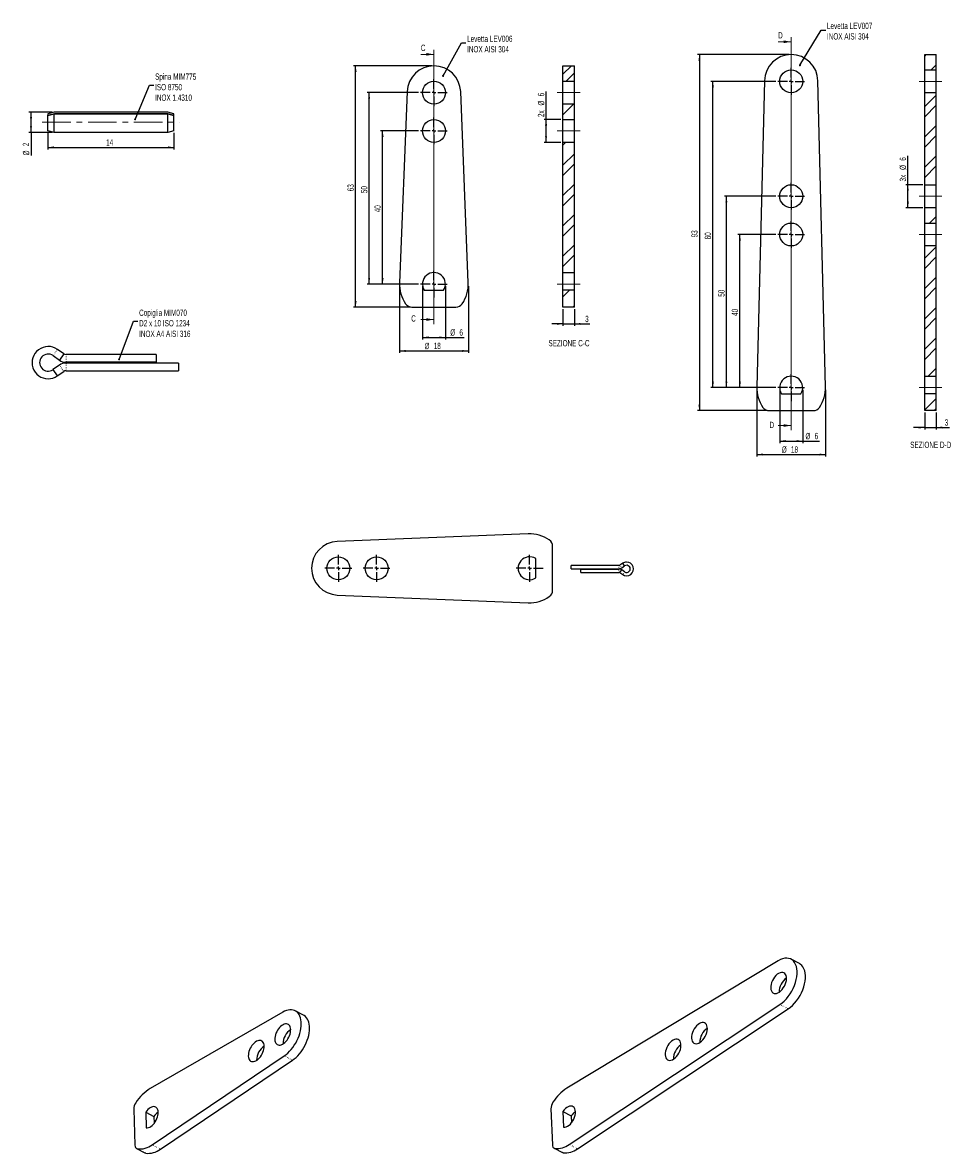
# Model space of a CAD drawing. Header units: millimetres. Extents: x 65 to 809, y 50 to 579.
# Tile 8 of 8: x 394 to 809, y 74 to 576. Entities that reach past the tile are written whole.
import ezdxf

# ---------------------------------------------------------------- set-up
doc = ezdxf.new("R2010")
doc.units = ezdxf.units.MM
doc.linetypes.add('CENTERX2', pattern=[20.32, 12.7, -2.54, 2.54, -2.54])
doc.linetypes.add('DOT2', pattern=[0.635, 0, -0.635])
doc.layers.add('LINEE_SOTTILI', color=7, linetype='Continuous')
doc.styles.add('SLDTEXTSTYLE3', font='TXT', dxfattribs={"width": 0.605})
doc.dimstyles.new('SLDDIMSTYLE0', dxfattribs={"dimtxt": 2.8, "dimasz": 2.7, "dimexe": 0, "dimexo": 0.0625, "dimgap": 0.7, "dimtad": 1, "dimlfac": 0.588235, "dimrnd": 1e-09, "dimzin": 12, "dimdsep": 46, "dimtxsty": 'SLDTEXTSTYLE3', "dimsah": 1, "dimcen": 0.09, "dimadec": 0, "dimazin": 3, "dimtfac": 1, "dimtofl": 0, "dimtmove": 0, "dimatfit": 3, "dimfxl": 1, "dimfrac": 2, "dimtolj": 1, "dimtzin": 12, "dimarcsym": 0})
doc.dimstyles.new('SLDDIMSTYLE2', dxfattribs={"dimtxt": 0.18, "dimasz": 0.9, "dimexe": 0, "dimexo": 0.0625, "dimgap": 0, "dimtad": 0, "dimtih": 1, "dimtoh": 1, "dimdec": 0, "dimrnd": 1e-09, "dimzin": 0, "dimdsep": 46, "dimtxsty": 'Standard', "dimblk1": 'DOT', "dimblk2": 'DOT', "dimsah": 1, "dimcen": 0.09, "dimadec": 0, "dimazin": 0, "dimtfac": 0.9, "dimtdec": 0, "dimtofl": 0, "dimtmove": 0, "dimatfit": 3, "dimldrblk": 'DOT', "dimfxl": 1, "dimfrac": 2, "dimtolj": 1, "dimtzin": 0, "dimarcsym": 0})
doc.dimstyles.new('SLDDIMSTYLE5', dxfattribs={"dimtxt": 2.8, "dimasz": 2.7, "dimexe": 0, "dimexo": 0.0625, "dimgap": 0.7, "dimtad": 1, "dimlfac": 0.25, "dimrnd": 1e-09, "dimzin": 12, "dimdsep": 46, "dimtxsty": 'SLDTEXTSTYLE3', "dimsah": 1, "dimcen": 0.09, "dimadec": 0, "dimazin": 3, "dimtfac": 1, "dimtofl": 0, "dimtmove": 0, "dimatfit": 3, "dimfxl": 1, "dimfrac": 2, "dimtolj": 1, "dimtzin": 12, "dimarcsym": 0})
doc.dimstyles.new('SLDDIMSTYLE6', dxfattribs={"dimtxt": 2.8, "dimasz": 2.7, "dimexe": 0, "dimexo": 0.0625, "dimgap": 0.7, "dimtad": 1, "dimlfac": 0.588235, "dimrnd": 1e-09, "dimzin": 12, "dimdsep": 46, "dimtxsty": 'SLDTEXTSTYLE3', "dimsah": 1, "dimcen": 0.09, "dimadec": 0, "dimazin": 3, "dimtfac": 1, "dimtmove": 0, "dimatfit": 0, "dimfxl": 1, "dimfrac": 2, "dimtolj": 1, "dimtzin": 12, "dimarcsym": 0})

# ---------------------------------------------------------------- blocks, each defined once
blk = doc.blocks.new('_D_13')
at = {"layer": 'LINEE_SOTTILI', "color": 7}
for p, q in [((561.45, 459.2), (561.45, 429.5)), ((592.05, 459.2), (592.05, 429.5)), ((561.45, 430.4), (592.05, 430.4))]:
    blk.add_line(p, q, dxfattribs=at)
for points in [[(561.45, 430.4), (564.15, 429.95), (564.15, 430.85)], [(592.05, 430.4), (589.35, 430.85), (589.35, 429.95)]]:
    blk.add_solid(points, dxfattribs=at)
at = {"layer": 'LINEE_SOTTILI', "color": 7, "char_height": 2.8, "attachment_point": 1, "style": 'SLDTEXTSTYLE3'}
for s, insert in [('%%c', (572.57, 434)), ('18', (576.65, 434.02))]:
    blk.add_mtext(s, dxfattribs=dict(at, insert=insert))
blk = doc.blocks.new('_D_14')
at = {"layer": 'LINEE_SOTTILI', "color": 7}
for p, q in [((571.65, 459.2), (571.65, 435.5)), ((581.85, 459.2), (581.85, 435.5)), ((571.65, 436.4), (581.85, 436.4)), ((581.85, 436.4), (590.22, 436.4))]:
    blk.add_line(p, q, dxfattribs=at)
for points in [[(571.65, 436.4), (574.35, 435.95), (574.35, 436.85)], [(581.85, 436.4), (579.15, 436.85), (579.15, 435.95)]]:
    blk.add_solid(points, dxfattribs=at)
at = {"layer": 'LINEE_SOTTILI', "color": 7, "char_height": 2.8, "attachment_point": 1, "style": 'SLDTEXTSTYLE3'}
for s, insert in [('%%c', (584, 440)), ('6', (588.08, 440.02))]:
    blk.add_mtext(s, dxfattribs=dict(at, insert=insert))
blk = doc.blocks.new('_D_15')
at = {"layer": 'LINEE_SOTTILI', "color": 7}
for p, q in [((569.9, 528.1), (553.05, 528.1)), ((553.95, 460.1), (553.95, 528.1)), ((569.9, 460.1), (553.05, 460.1))]:
    blk.add_line(p, q, dxfattribs=at)
for points in [[(553.95, 528.1), (553.5, 525.4), (554.4, 525.4)], [(553.95, 460.1), (554.4, 462.8), (553.5, 462.8)]]:
    blk.add_solid(points, dxfattribs=at)
at = {"layer": 'LINEE_SOTTILI', "color": 7, "insert": (550.34, 491.96), "char_height": 2.8, "attachment_point": 1, "rotation": 90, "style": 'SLDTEXTSTYLE3'}
blk.add_mtext('40', dxfattribs=at)
blk = doc.blocks.new('_D_16')
at = {"layer": 'LINEE_SOTTILI', "color": 7}
for p, q in [((569.9, 545.1), (547.05, 545.1)), ((547.95, 460.1), (547.95, 545.1)), ((569.9, 460.1), (547.05, 460.1))]:
    blk.add_line(p, q, dxfattribs=at)
for points in [[(547.95, 545.1), (547.5, 542.4), (548.4, 542.4)], [(547.95, 460.1), (548.4, 462.8), (547.5, 462.8)]]:
    blk.add_solid(points, dxfattribs=at)
at = {"layer": 'LINEE_SOTTILI', "color": 7, "insert": (544.34, 500.46), "char_height": 2.8, "attachment_point": 1, "rotation": 90, "style": 'SLDTEXTSTYLE3'}
blk.add_mtext('50', dxfattribs=at)
blk = doc.blocks.new('_D_17')
at = {"layer": 'LINEE_SOTTILI', "color": 7}
for p, q in [((575.85, 557), (541.05, 557)), ((541.95, 449.9), (541.95, 557)), ((566.08, 449.9), (541.05, 449.9))]:
    blk.add_line(p, q, dxfattribs=at)
for points in [[(541.95, 557), (541.5, 554.3), (542.4, 554.3)], [(541.95, 449.9), (542.4, 452.6), (541.5, 452.6)]]:
    blk.add_solid(points, dxfattribs=at)
at = {"layer": 'LINEE_SOTTILI', "color": 7, "insert": (538.34, 501.31), "char_height": 2.8, "attachment_point": 1, "rotation": 90, "style": 'SLDTEXTSTYLE3'}
blk.add_mtext('63', dxfattribs=at)
blk = doc.blocks.new('_Dot')
at = {"color": 0, "linetype": 'ByBlock', "lineweight": -2}
blk.add_line((-0.5, 0), (-1, 0), dxfattribs=at)
at = {"color": 0, "linetype": 'ByBlock', "const_width": 0.5}
blk.add_lwpolyline([(-0.25, 0, 1), (0.25, 0, 1)], format="xyb", close=True, dxfattribs=at)
blk = doc.blocks.new('SW_CENTERMARKSYMBOL_9')
at = {"layer": 'LINEE_SOTTILI', "color": 0}
for p, q in [((0, 1.7), (0, 5.95)), ((-1.7, 0), (-5.95, 0)), ((0, 0), (-0.85, 0)), ((0, 0), (0, 0.85)), ((0, 0), (0, -0.85)), ((0, 0), (0.85, 0)), ((1.7, 0), (5.95, 0)), ((0, -1.7), (0, -5.95))]:
    blk.add_line(p, q, dxfattribs=at)
blk = doc.blocks.new('SW_CENTERMARKSYMBOL_10')
at = {"layer": 'LINEE_SOTTILI', "color": 0}
for p, q in [((0, 1.7), (0, 5.95)), ((-1.7, 0), (-5.95, 0)), ((0, 0), (-0.85, 0)), ((0, 0), (0, 0.85)), ((0, 0), (0, -0.85)), ((0, 0), (0.85, 0)), ((1.7, 0), (5.95, 0)), ((0, -1.7), (0, -5.95))]:
    blk.add_line(p, q, dxfattribs=at)
blk = doc.blocks.new('SW_CENTERMARKSYMBOL_11')
at = {"layer": 'LINEE_SOTTILI', "color": 0}
for p, q in [((0, 1.7), (0, 5.95)), ((-1.7, 0), (-5.95, 0)), ((0, 0), (-0.85, 0)), ((0, 0), (0, 0.85)), ((0, 0), (0, -0.85)), ((0, 0), (0.85, 0)), ((1.7, 0), (5.95, 0)), ((0, -1.7), (0, -5.95))]:
    blk.add_line(p, q, dxfattribs=at)
blk = doc.blocks.new('_D_18')
at = {"layer": 'LINEE_SOTTILI', "color": 7}
for p, q in [((728.65, 482.1), (711.8, 482.1)), ((712.7, 414.1), (712.7, 482.1)), ((728.65, 414.1), (711.8, 414.1))]:
    blk.add_line(p, q, dxfattribs=at)
for points in [[(712.7, 482.1), (712.25, 479.4), (713.15, 479.4)], [(712.7, 414.1), (713.15, 416.8), (712.25, 416.8)]]:
    blk.add_solid(points, dxfattribs=at)
at = {"layer": 'LINEE_SOTTILI', "color": 7, "insert": (709.09, 445.96), "char_height": 2.8, "attachment_point": 1, "rotation": 90, "style": 'SLDTEXTSTYLE3'}
blk.add_mtext('40', dxfattribs=at)
blk = doc.blocks.new('_D_19')
at = {"layer": 'LINEE_SOTTILI', "color": 7}
for p, q in [((728.65, 499.1), (705.8, 499.1)), ((706.7, 414.1), (706.7, 499.1)), ((728.65, 414.1), (705.8, 414.1))]:
    blk.add_line(p, q, dxfattribs=at)
for points in [[(706.7, 499.1), (706.25, 496.4), (707.15, 496.4)], [(706.7, 414.1), (707.15, 416.8), (706.25, 416.8)]]:
    blk.add_solid(points, dxfattribs=at)
at = {"layer": 'LINEE_SOTTILI', "color": 7, "insert": (703.09, 454.46), "char_height": 2.8, "attachment_point": 1, "rotation": 90, "style": 'SLDTEXTSTYLE3'}
blk.add_mtext('50', dxfattribs=at)
blk = doc.blocks.new('_D_20')
at = {"layer": 'LINEE_SOTTILI', "color": 7}
for p, q in [((728.65, 550.1), (699.8, 550.1)), ((700.7, 414.1), (700.7, 550.1)), ((728.65, 414.1), (699.8, 414.1))]:
    blk.add_line(p, q, dxfattribs=at)
for points in [[(700.7, 550.1), (700.25, 547.4), (701.15, 547.4)], [(700.7, 414.1), (701.15, 416.8), (700.25, 416.8)]]:
    blk.add_solid(points, dxfattribs=at)
at = {"layer": 'LINEE_SOTTILI', "color": 7, "insert": (697.09, 479.96), "char_height": 2.8, "attachment_point": 1, "rotation": 90, "style": 'SLDTEXTSTYLE3'}
blk.add_mtext('80', dxfattribs=at)
blk = doc.blocks.new('_D_21')
at = {"layer": 'LINEE_SOTTILI', "color": 7}
for p, q in [((734.6, 562), (693.8, 562)), ((694.7, 562), (694.7, 403.9)), ((724.83, 403.9), (693.8, 403.9))]:
    blk.add_line(p, q, dxfattribs=at)
for points in [[(694.7, 562), (694.25, 559.3), (695.15, 559.3)], [(694.7, 403.9), (695.15, 406.6), (694.25, 406.6)]]:
    blk.add_solid(points, dxfattribs=at)
at = {"layer": 'LINEE_SOTTILI', "color": 7, "insert": (691.09, 480.81), "char_height": 2.8, "attachment_point": 1, "rotation": 90, "style": 'SLDTEXTSTYLE3'}
blk.add_mtext('93', dxfattribs=at)
blk = doc.blocks.new('_D_22')
at = {"layer": 'LINEE_SOTTILI', "color": 7}
for p, q in [((730.4, 413.2), (730.4, 389.5)), ((740.6, 413.2), (740.6, 389.5)), ((730.4, 390.4), (740.6, 390.4)), ((740.6, 390.4), (748.06, 390.4))]:
    blk.add_line(p, q, dxfattribs=at)
for points in [[(730.4, 390.4), (733.1, 389.95), (733.1, 390.85)], [(740.6, 390.4), (737.9, 390.85), (737.9, 389.95)]]:
    blk.add_solid(points, dxfattribs=at)
at = {"layer": 'LINEE_SOTTILI', "color": 7, "char_height": 2.8, "attachment_point": 1, "style": 'SLDTEXTSTYLE3'}
for s, insert in [('%%c', (741.84, 394.01)), ('6', (745.92, 394.03))]:
    blk.add_mtext(s, dxfattribs=dict(at, insert=insert))
blk = doc.blocks.new('_D_23')
at = {"layer": 'LINEE_SOTTILI', "color": 7}
for p, q in [((720.2, 413.2), (720.2, 383.5)), ((750.8, 413.2), (750.8, 383.5)), ((720.2, 384.4), (750.8, 384.4))]:
    blk.add_line(p, q, dxfattribs=at)
for points in [[(720.2, 384.4), (722.9, 383.95), (722.9, 384.85)], [(750.8, 384.4), (748.1, 384.85), (748.1, 383.95)]]:
    blk.add_solid(points, dxfattribs=at)
at = {"layer": 'LINEE_SOTTILI', "color": 7, "char_height": 2.8, "attachment_point": 1, "style": 'SLDTEXTSTYLE3'}
for s, insert in [('%%c', (731.32, 388.01)), ('18', (735.4, 388.03))]:
    blk.add_mtext(s, dxfattribs=dict(at, insert=insert))
blk = doc.blocks.new('SW_CENTERMARKSYMBOL_12')
at = {"layer": 'LINEE_SOTTILI', "color": 0}
for p, q in [((0, 1.7), (0, 5.95)), ((-1.7, 0), (-5.95, 0)), ((0, 0), (-0.85, 0)), ((0, 0), (0, 0.85)), ((0, 0), (0, -0.85)), ((0, 0), (0.85, 0)), ((1.7, 0), (5.95, 0)), ((0, -1.7), (0, -5.95))]:
    blk.add_line(p, q, dxfattribs=at)
blk = doc.blocks.new('SW_CENTERMARKSYMBOL_13')
at = {"layer": 'LINEE_SOTTILI', "color": 0}
for p, q in [((0, 1.7), (0, 5.95)), ((-1.7, 0), (-5.95, 0)), ((0, 0), (-0.85, 0)), ((0, 0), (0, 0.85)), ((0, 0), (0, -0.85)), ((0, 0), (0.85, 0)), ((1.7, 0), (5.95, 0)), ((0, -1.7), (0, -5.95))]:
    blk.add_line(p, q, dxfattribs=at)
blk = doc.blocks.new('SW_CENTERMARKSYMBOL_14')
at = {"layer": 'LINEE_SOTTILI', "color": 0}
for p, q in [((0, 1.7), (0, 5.95)), ((-1.7, 0), (-5.95, 0)), ((0, 0), (-0.85, 0)), ((0, 0), (0, 0.85)), ((0, 0), (0, -0.85)), ((0, 0), (0.85, 0)), ((1.7, 0), (5.95, 0)), ((0, -1.7), (0, -5.95))]:
    blk.add_line(p, q, dxfattribs=at)
blk = doc.blocks.new('SW_CENTERMARKSYMBOL_15')
at = {"layer": 'LINEE_SOTTILI', "color": 0}
for p, q in [((0, 1.7), (0, 5.95)), ((-1.7, 0), (-5.95, 0)), ((0, 0), (-0.85, 0)), ((0, 0), (0, 0.85)), ((0, 0), (0, -0.85)), ((0, 0), (0.85, 0)), ((1.7, 0), (5.95, 0)), ((0, -1.7), (0, -5.95))]:
    blk.add_line(p, q, dxfattribs=at)
blk = doc.blocks.new('_D_28')
at = {"layer": 'LINEE_SOTTILI', "color": 7}
for p, q in [((407.14, 536.45), (396.82, 536.45)), ((397.72, 527.45), (397.72, 536.45)), ((407.14, 527.45), (396.82, 527.45)), ((397.72, 527.45), (397.72, 517.2))]:
    blk.add_line(p, q, dxfattribs=at)
for points in [[(397.72, 536.45), (397.27, 533.75), (398.17, 533.75)], [(397.72, 527.45), (398.17, 530.15), (397.27, 530.15)]]:
    blk.add_solid(points, dxfattribs=at)
at = {"layer": 'LINEE_SOTTILI', "color": 7, "char_height": 2.8, "attachment_point": 1, "rotation": 90, "style": 'SLDTEXTSTYLE3'}
for s, insert in [('2', (394.09, 521.28)), ('%%c', (394.11, 517.2))]:
    blk.add_mtext(s, dxfattribs=dict(at, insert=insert))
blk = doc.blocks.new('_D_29')
at = {"layer": 'LINEE_SOTTILI', "color": 7}
for p, q in [((405.24, 527.25), (405.24, 519.88)), ((461.24, 527.25), (461.24, 519.88)), ((405.24, 520.78), (461.24, 520.78))]:
    blk.add_line(p, q, dxfattribs=at)
for points in [[(405.24, 520.78), (407.94, 520.33), (407.94, 521.23)], [(461.24, 520.78), (458.54, 521.23), (458.54, 520.33)]]:
    blk.add_solid(points, dxfattribs=at)
at = {"layer": 'LINEE_SOTTILI', "color": 7, "insert": (431.1, 524.39), "char_height": 2.8, "attachment_point": 1, "style": 'SLDTEXTSTYLE3'}
blk.add_mtext('14', dxfattribs=at)
blk = doc.blocks.new('_D_30')
at = {"layer": 'LINEE_SOTTILI', "color": 7}
for p, q in [((626.57, 533.2), (626.57, 545.59)), ((633.17, 533.2), (625.67, 533.2)), ((626.57, 523), (626.57, 533.2)), ((633.17, 523), (625.67, 523))]:
    blk.add_line(p, q, dxfattribs=at)
for points in [[(626.57, 533.2), (626.12, 530.5), (627.02, 530.5)], [(626.57, 523), (627.02, 525.7), (626.12, 525.7)]]:
    blk.add_solid(points, dxfattribs=at)
at = {"layer": 'LINEE_SOTTILI', "color": 7, "char_height": 2.8, "attachment_point": 1, "rotation": 90, "style": 'SLDTEXTSTYLE3'}
for s, insert in [('6', (622.94, 543.45)), ('%%c', (622.96, 539.37)), ('2x', (622.94, 534.24))]:
    blk.add_mtext(s, dxfattribs=dict(at, insert=insert))
blk = doc.blocks.new('_D_31')
at = {"layer": 'LINEE_SOTTILI', "color": 7}
for p, q in [((634.07, 449), (634.07, 441.5)), ((639.17, 449), (639.17, 441.5)), ((634.07, 442.4), (629.07, 442.4)), ((634.07, 442.4), (639.17, 442.4)), ((639.17, 442.4), (646.09, 442.4))]:
    blk.add_line(p, q, dxfattribs=at)
for points in [[(634.07, 442.4), (631.37, 442.85), (631.37, 441.95)], [(639.17, 442.4), (641.87, 441.95), (641.87, 442.85)]]:
    blk.add_solid(points, dxfattribs=at)
at = {"layer": 'LINEE_SOTTILI', "color": 7, "insert": (643.95, 446), "char_height": 2.8, "attachment_point": 1, "style": 'SLDTEXTSTYLE3'}
blk.add_mtext('3', dxfattribs=at)
blk = doc.blocks.new('_D_32')
at = {"layer": 'LINEE_SOTTILI', "color": 7}
for p, q in [((794.84, 403), (794.84, 395.5)), ((799.94, 403), (799.94, 395.5)), ((794.84, 396.4), (789.84, 396.4)), ((794.84, 396.4), (799.94, 396.4)), ((799.94, 396.4), (805.85, 396.4))]:
    blk.add_line(p, q, dxfattribs=at)
for points in [[(794.84, 396.4), (792.14, 396.85), (792.14, 395.95)], [(799.94, 396.4), (802.64, 395.95), (802.64, 396.85)]]:
    blk.add_solid(points, dxfattribs=at)
at = {"layer": 'LINEE_SOTTILI', "color": 7, "insert": (803.71, 400.01), "char_height": 2.8, "attachment_point": 1, "style": 'SLDTEXTSTYLE3'}
blk.add_mtext('3', dxfattribs=at)
blk = doc.blocks.new('_D_33')
at = {"layer": 'LINEE_SOTTILI', "color": 7}
for p, q in [((787.34, 504.2), (787.34, 517)), ((793.94, 504.2), (786.44, 504.2)), ((787.34, 494), (787.34, 504.2)), ((793.94, 494), (786.44, 494))]:
    blk.add_line(p, q, dxfattribs=at)
for points in [[(787.34, 504.2), (786.89, 501.5), (787.79, 501.5)], [(787.34, 494), (787.79, 496.7), (786.89, 496.7)]]:
    blk.add_solid(points, dxfattribs=at)
at = {"layer": 'LINEE_SOTTILI', "color": 7, "char_height": 2.8, "attachment_point": 1, "rotation": 90, "style": 'SLDTEXTSTYLE3'}
for s, insert in [('%%c', (783.73, 510.78)), ('6', (783.71, 514.86)), ('3x', (783.71, 505.65))]:
    blk.add_mtext(s, dxfattribs=dict(at, insert=insert))
blk = doc.blocks.new('SW_CENTERMARKSYMBOL_20')
at = {"layer": 'LINEE_SOTTILI', "color": 0}
for p, q in [((0, 1.7), (0, 5.95)), ((-1.7, 0), (-5.95, 0)), ((0, 0), (-0.85, 0)), ((0, 0), (0, 0.85)), ((0, 0), (0, -0.85)), ((0, 0), (0.85, 0)), ((1.7, 0), (5.95, 0)), ((0, -1.7), (0, -5.95))]:
    blk.add_line(p, q, dxfattribs=at)
blk = doc.blocks.new('SW_CENTERMARKSYMBOL_21')
at = {"layer": 'LINEE_SOTTILI', "color": 0}
for p, q in [((0, 1.7), (0, 5.95)), ((-1.7, 0), (-5.95, 0)), ((0, 0), (-0.85, 0)), ((0, 0), (0, 0.85)), ((0, 0), (0, -0.85)), ((0, 0), (0.85, 0)), ((1.7, 0), (5.95, 0)), ((0, -1.7), (0, -5.95))]:
    blk.add_line(p, q, dxfattribs=at)
blk = doc.blocks.new('SW_CENTERMARKSYMBOL_22')
at = {"layer": 'LINEE_SOTTILI', "color": 0}
for p, q in [((0, 1.7), (0, 5.95)), ((-1.7, 0), (-5.95, 0)), ((0, 0), (-0.85, 0)), ((0, 0), (0, 0.85)), ((0, 0), (0, -0.85)), ((0, 0), (0.85, 0)), ((1.7, 0), (5.95, 0)), ((0, -1.7), (0, -5.95))]:
    blk.add_line(p, q, dxfattribs=at)

msp = doc.modelspace()

# ---------------------------------------------------------------- hatches: boundary and pattern name
at = {"linetype": 'Continuous', "lineweight": 18}
h = msp.add_hatch(dxfattribs=at)
h.set_pattern_fill('ANSI32', style=0)
h.paths.add_polyline_path([(799.937, 562.002), (794.837, 562.002), (794.837, 555.202), (799.937, 555.202)], flags=0)
h = msp.add_hatch(dxfattribs=at)
h.set_pattern_fill('ANSI32', style=0)
h.paths.add_polyline_path([(639.171, 556.995), (634.071, 556.995), (634.071, 550.195), (639.171, 550.195)], flags=0)
h = msp.add_hatch(dxfattribs=at)
h.set_pattern_fill('ANSI32', style=0)
h.paths.add_polyline_path([(799.937, 504.202), (799.937, 545.002), (794.837, 545.002), (794.837, 504.202)], flags=0)
h = msp.add_hatch(dxfattribs=at)
h.set_pattern_fill('ANSI32', style=0)
h.paths.add_polyline_path([(639.171, 533.195), (639.171, 539.995), (634.071, 539.995), (634.071, 533.195)], flags=0)
h = msp.add_hatch(dxfattribs=at)
h.set_pattern_fill('ANSI32', style=0)
h.paths.add_polyline_path([(639.171, 465.195), (639.171, 522.995), (634.071, 522.995), (634.071, 465.195)], flags=0)
h = msp.add_hatch(dxfattribs=at)
h.set_pattern_fill('ANSI32', style=0)
h.paths.add_polyline_path([(799.937, 487.202), (799.937, 494.002), (794.837, 494.002), (794.837, 487.202)], flags=0)
h = msp.add_hatch(dxfattribs=at)
h.set_pattern_fill('ANSI32', style=0)
h.paths.add_polyline_path([(794.837, 477.002), (794.837, 419.202), (799.937, 419.202), (799.937, 477.002)], flags=0)
h = msp.add_hatch(dxfattribs=at)
h.set_pattern_fill('ANSI32', style=0)
h.paths.add_polyline_path([(634.071, 449.895), (639.171, 449.895), (639.171, 457.341), (634.071, 457.341)], flags=0)
h = msp.add_hatch(dxfattribs=at)
h.set_pattern_fill('ANSI32', style=0)
h.paths.add_polyline_path([(794.837, 403.902), (799.937, 403.902), (799.937, 411.348), (794.837, 411.348)], flags=0)

# ---------------------------------------------------------------- linework, layer by layer
at = {"color": 7, "linetype": 'Continuous', "lineweight": 18}
for p, q in [((729.7, 567.684), (735.5, 567.684)), ((735.5, 569.684), (735.5, 395.279)), ((576.746, 564.1), (576.746, 442.342)), ((570.946, 562.1), (576.746, 562.1)), ((570.946, 444.342), (576.746, 444.342)), ((729.7, 397.279), (735.5, 397.279))]:
    msp.add_line(p, q, dxfattribs=at)
at = {"color": 7, "linetype": 'Continuous', "lineweight": 25}
for p, q in [((794.837, 562.002), (799.937, 562.002)), ((794.837, 555.202), (794.837, 562.002)), ((799.937, 555.202), (799.937, 562.002)), ((634.071, 550.195), (634.071, 556.995)), ((634.071, 556.995), (639.171, 556.995)), ((639.171, 550.195), (639.171, 556.995)), ((794.837, 555.202), (799.937, 555.202)), ((794.837, 545.002), (794.837, 555.202)), ((799.937, 545.002), (799.937, 555.202)), ((634.071, 550.195), (639.171, 550.195)), ((634.071, 539.995), (634.071, 550.195)), ((639.171, 539.995), (639.171, 550.195)), ((723.603, 550.4), (720.204, 414.485)), ((750.795, 414.485), (747.396, 550.4)), ((564.856, 545.571), (561.459, 460.707)), ((592.034, 460.707), (588.637, 545.571)), ((799.937, 545.002), (794.837, 545.002)), ((794.837, 504.202), (794.837, 545.002)), ((799.937, 504.202), (799.937, 545.002)), ((639.171, 539.995), (634.071, 539.995)), ((634.071, 533.195), (634.071, 539.995)), ((639.171, 533.195), (639.171, 539.995)), ((408.042, 536.454), (405.242, 535.754)), ((405.242, 535.053), (408.126, 535.774)), ((405.242, 535.754), (405.242, 535.053)), ((405.242, 534.994), (408.042, 535.694)), ((405.242, 534.994), (405.242, 535.053)), ((405.242, 528.154), (405.242, 534.994)), ((458.442, 536.454), (408.042, 536.454)), ((408.042, 527.454), (408.042, 535.694)), ((408.042, 535.694), (458.442, 535.694)), ((408.126, 535.694), (408.126, 535.774)), ((408.126, 535.774), (458.358, 535.774)), ((458.358, 535.694), (458.358, 535.774)), ((458.358, 535.774), (461.242, 535.053)), ((461.242, 535.754), (458.442, 536.454)), ((458.442, 527.454), (458.442, 535.694)), ((458.442, 535.694), (461.242, 534.994)), ((461.242, 535.053), (461.242, 535.754)), ((461.242, 534.994), (461.242, 535.053)), ((461.242, 528.154), (461.242, 534.994)), ((634.071, 533.195), (639.171, 533.195)), ((634.071, 522.995), (634.071, 533.195)), ((639.171, 522.995), (639.171, 533.195)), ((408.042, 527.454), (405.242, 528.154)), ((458.442, 527.454), (408.042, 527.454)), ((461.242, 528.154), (458.442, 527.454)), ((639.171, 522.995), (634.071, 522.995)), ((634.071, 465.195), (634.071, 522.995)), ((639.171, 465.195), (639.171, 522.995)), ((794.837, 504.202), (799.937, 504.202)), ((794.837, 494.002), (794.837, 504.202)), ((799.937, 494.002), (799.937, 504.202)), ((799.937, 494.002), (794.837, 494.002)), ((794.837, 487.202), (794.837, 494.002)), ((799.937, 487.202), (799.937, 494.002)), ((794.837, 487.202), (799.937, 487.202)), ((794.837, 477.002), (794.837, 487.202)), ((799.937, 477.002), (799.937, 487.202)), ((799.937, 477.002), (794.837, 477.002)), ((794.837, 419.202), (794.837, 477.002)), ((799.937, 419.202), (799.937, 477.002)), ((634.071, 457.341), (634.071, 465.195)), ((634.071, 465.195), (639.171, 465.195)), ((639.171, 457.341), (639.171, 465.195)), ((572.454, 457.341), (581.039, 457.341)), ((639.171, 457.341), (634.071, 457.341)), ((634.071, 449.895), (634.071, 457.341)), ((639.171, 449.895), (639.171, 457.341)), ((566.981, 449.895), (586.512, 449.895)), ((639.171, 449.895), (634.071, 449.895)), ((407.519, 428.333), (410.382, 426.342)), ((412.302, 429.105), (409.439, 431.095)), ((412.321, 429.132), (410.36, 426.311)), ((453.328, 428.816), (413.328, 428.816)), ((453.328, 428.816), (453.328, 425.38)), ((410.335, 424.087), (407.471, 422.097)), ((407.471, 422.097), (409.412, 419.305)), ((453.328, 425.38), (413.328, 425.38)), ((463.328, 424.992), (413.328, 424.992)), ((463.328, 424.992), (463.328, 421.616)), ((409.412, 419.305), (412.275, 421.295)), ((413.328, 421.616), (463.328, 421.616)), ((794.837, 419.202), (799.937, 419.202)), ((794.837, 411.348), (794.837, 419.202)), ((799.937, 411.348), (799.937, 419.202)), ((731.207, 411.348), (739.792, 411.348)), ((799.937, 411.348), (794.837, 411.348)), ((794.837, 403.902), (794.837, 411.348)), ((799.937, 403.902), (799.937, 411.348)), ((725.734, 403.902), (745.265, 403.902)), ((799.937, 403.902), (794.837, 403.902)), ((618.664, 349.19), (533.8, 345.792)), ((629.476, 324.136), (629.476, 343.668)), ((622.03, 329.609), (622.03, 338.194)), ((658.978, 335.154), (637.728, 335.154)), ((637.728, 333.719), (637.728, 335.154)), ((637.728, 333.719), (658.978, 333.719)), ((641.978, 332.094), (641.978, 333.554)), ((641.978, 333.554), (658.978, 333.554)), ((641.978, 332.094), (658.978, 332.094)), ((659.406, 331.96), (660.239, 333.159)), ((659.414, 331.971), (660.631, 331.126)), ((660.642, 336.136), (659.425, 335.29)), ((661.447, 332.3), (660.23, 333.145)), ((660.25, 334.104), (661.467, 334.95)), ((661.467, 334.95), (660.642, 336.136)), ((533.8, 322.011), (618.664, 318.614)), ((729.727, 159.609), (635.851, 103.009)), ((739.132, 158.381), (735.444, 160.314)), ((509.571, 136.791), (450.692, 102.871)), ((518.843, 135.43), (515.168, 137.387)), ((636.874, 78.053), (730.523, 140.199)), ((640.562, 76.12), (734.211, 138.266)), ((451.552, 77.922), (510.24, 117.386)), ((455.228, 75.965), (513.915, 115.429)), ((443.358, 93.691), (443.907, 77.753)), ((448.67, 92.444), (448.911, 85.439)), ((448.67, 92.444), (452.345, 90.487)), ((452.345, 90.487), (452.45, 87.451)), ((628.736, 93.875), (629.388, 77.941)), ((634.055, 92.663), (634.342, 85.659)), ((634.055, 92.663), (637.743, 90.73)), ((637.743, 90.73), (637.868, 87.694)), ((444.665, 76.222), (448.34, 74.265)), ((630.156, 76.415), (633.844, 74.482))]:
    msp.add_line(p, q, dxfattribs=at)
at = {"color": 7, "linetype": 'DOT2', "lineweight": 18}
for p, q in [((407.519, 428.333), (409.439, 431.095)), ((413.328, 428.816), (413.328, 425.38)), ((410.335, 424.087), (412.275, 421.295)), ((658.978, 332.094), (658.978, 333.554)), ((660.25, 334.104), (659.425, 335.29)), ((661.447, 332.3), (660.631, 331.126)), ((730.523, 140.199), (734.211, 138.266)), ((510.24, 117.386), (513.915, 115.429)), ((444.995, 76.107), (448.671, 74.15)), ((451.552, 77.922), (455.228, 75.965)), ((630.487, 76.302), (634.175, 74.369)), ((636.874, 78.053), (640.562, 76.12))]:
    msp.add_line(p, q, dxfattribs=at)
at = {"color": 7, "linetype": 'Continuous', "lineweight": 25, "flags": 128}
for points in [[(730.523, 140.199), (731.491, 140.912), (732.437, 141.75), (733.347, 142.702), (734.209, 143.753), (735.01, 144.889), (735.74, 146.094), (736.387, 147.352), (736.943, 148.643), (737.4, 149.95), (737.751, 151.255), (737.992, 152.539), (738.118, 153.784), (738.129, 154.973), (738.024, 156.088), (737.804, 157.113), (737.473, 158.035), (737.036, 158.841), (736.498, 159.518), (735.867, 160.058), (735.152, 160.453), (734.363, 160.696), (733.511, 160.786), (732.609, 160.72), (731.669, 160.499), (730.704, 160.127), (729.727, 159.609)], [(734.211, 138.266), (735.179, 138.979), (736.125, 139.817), (737.035, 140.769), (737.897, 141.82), (738.699, 142.956), (739.428, 144.161), (740.075, 145.419), (740.631, 146.71), (741.088, 148.017), (741.439, 149.322), (741.68, 150.606), (741.807, 151.851), (741.817, 153.04), (741.712, 154.155), (741.493, 155.18), (741.162, 156.102), (740.724, 156.908), (740.186, 157.585), (739.555, 158.125), (739.132, 158.381)], [(726.401, 147.546), (726.488, 146.839), (726.686, 146.227), (726.987, 145.728), (727.382, 145.359), (727.859, 145.132), (728.403, 145.055), (728.995, 145.129), (729.616, 145.352), (730.248, 145.718), (730.869, 146.214), (731.459, 146.824), (732, 147.529), (732.474, 148.307), (732.866, 149.131), (733.164, 149.976), (733.357, 150.815), (733.439, 151.62), (733.409, 152.366), (733.266, 153.029), (733.016, 153.587), (732.666, 154.022), (732.228, 154.321), (731.716, 154.474), (731.146, 154.476), (730.537, 154.326), (729.907, 154.031), (729.279, 153.598), (728.67, 153.043), (728.102, 152.382), (727.593, 151.638), (727.158, 150.834), (726.812, 149.996), (726.566, 149.15), (726.428, 148.325), (726.401, 147.546)], [(510.24, 117.386), (511.047, 117.978), (511.841, 118.656), (512.612, 119.414), (513.353, 120.246), (514.058, 121.142), (514.719, 122.093), (515.33, 123.092), (515.885, 124.127), (516.378, 125.19), (516.805, 126.269), (517.162, 127.354), (517.444, 128.434), (517.65, 129.499), (517.778, 130.539), (517.825, 131.543), (517.792, 132.501), (517.679, 133.405), (517.487, 134.245), (517.217, 135.014), (516.874, 135.703), (516.459, 136.306), (515.977, 136.818), (515.433, 137.233), (514.831, 137.546), (514.179, 137.756), (513.481, 137.86), (512.746, 137.857), (511.98, 137.747), (511.19, 137.531), (510.384, 137.212), (509.571, 136.791)], [(506.043, 124.678), (506.104, 124.082), (506.242, 123.549), (506.455, 123.091), (506.738, 122.717), (507.084, 122.436), (507.485, 122.255), (507.934, 122.176), (508.419, 122.204), (508.929, 122.335), (509.455, 122.568), (509.983, 122.898), (510.502, 123.316), (511, 123.815), (511.466, 124.382), (511.89, 125.004), (512.263, 125.669), (512.575, 126.361), (512.821, 127.064), (512.994, 127.763), (513.09, 128.443), (513.108, 129.088), (513.047, 129.684), (512.909, 130.217), (512.696, 130.675), (512.414, 131.049), (512.068, 131.33), (511.666, 131.511), (511.218, 131.59), (510.733, 131.562), (510.222, 131.431), (509.696, 131.198), (509.169, 130.868), (508.65, 130.45), (508.151, 129.951), (507.685, 129.384), (507.261, 128.762), (506.888, 128.097), (506.576, 127.405), (506.331, 126.702), (506.158, 126.003), (506.061, 125.323), (506.043, 124.678)], [(513.915, 115.429), (514.723, 116.021), (515.516, 116.699), (516.287, 117.458), (517.029, 118.289), (517.733, 119.185), (518.395, 120.137), (519.005, 121.135), (519.56, 122.171), (520.054, 123.233), (520.481, 124.312), (520.837, 125.397), (521.12, 126.477), (521.326, 127.542), (521.453, 128.582), (521.5, 129.586), (521.467, 130.544), (521.354, 131.448), (521.162, 132.288), (520.893, 133.057), (520.549, 133.746), (520.135, 134.35), (519.653, 134.861), (519.108, 135.276), (518.843, 135.43)], [(691.219, 125.268), (691.305, 124.56), (691.503, 123.948), (691.804, 123.449), (692.199, 123.08), (692.676, 122.853), (693.22, 122.776), (693.812, 122.85), (694.433, 123.073), (695.065, 123.439), (695.686, 123.935), (696.276, 124.545), (696.817, 125.25), (697.291, 126.028), (697.683, 126.852), (697.981, 127.697), (698.174, 128.536), (698.256, 129.341), (698.226, 130.087), (698.083, 130.75), (697.833, 131.308), (697.483, 131.743), (697.045, 132.042), (696.533, 132.195), (695.963, 132.197), (695.354, 132.047), (694.724, 131.752), (694.096, 131.319), (693.488, 130.764), (692.92, 130.103), (692.41, 129.359), (691.975, 128.555), (691.629, 127.717), (691.383, 126.871), (691.245, 126.046), (691.219, 125.268)], [(494.267, 117.328), (494.328, 116.732), (494.467, 116.199), (494.68, 115.741), (494.962, 115.367), (495.308, 115.086), (495.71, 114.904), (496.158, 114.826), (496.643, 114.853), (497.154, 114.985), (497.679, 115.218), (498.207, 115.548), (498.726, 115.966), (499.224, 116.465), (499.691, 117.031), (500.115, 117.654), (500.487, 118.319), (500.8, 119.01), (501.045, 119.714), (501.218, 120.413), (501.315, 121.093), (501.333, 121.738), (501.272, 122.333), (501.133, 122.867), (500.921, 123.325), (500.638, 123.699), (500.292, 123.98), (499.89, 124.161), (499.442, 124.239), (498.957, 124.212), (498.446, 124.081), (497.921, 123.848), (497.393, 123.518), (496.874, 123.099), (496.376, 122.601), (495.909, 122.034), (495.485, 121.412), (495.113, 120.747), (494.8, 120.055), (494.555, 119.352), (494.382, 118.652), (494.285, 117.973), (494.267, 117.328)], [(679.491, 117.841), (679.578, 117.134), (679.775, 116.521), (680.076, 116.023), (680.472, 115.654), (680.949, 115.427), (681.492, 115.35), (682.084, 115.424), (682.706, 115.647), (683.337, 116.013), (683.958, 116.509), (684.549, 117.119), (685.09, 117.824), (685.564, 118.602), (685.956, 119.426), (686.253, 120.271), (686.446, 121.11), (686.529, 121.915), (686.498, 122.661), (686.355, 123.324), (686.105, 123.882), (685.755, 124.317), (685.317, 124.616), (684.805, 124.769), (684.235, 124.77), (683.626, 124.621), (682.997, 124.325), (682.368, 123.893), (681.76, 123.338), (681.192, 122.677), (680.682, 121.933), (680.248, 121.129), (679.901, 120.291), (679.655, 119.445), (679.517, 118.62), (679.491, 117.841)], [(448.911, 85.439), (449.397, 85.434), (449.913, 85.539), (450.447, 85.751), (450.987, 86.065), (451.521, 86.475), (452.035, 86.969), (452.518, 87.538), (452.959, 88.167), (453.346, 88.842), (453.672, 89.547), (453.929, 90.266), (454.11, 90.982), (454.211, 91.677), (454.231, 92.337), (454.168, 92.945), (454.023, 93.488), (453.802, 93.952), (453.508, 94.327), (453.148, 94.604), (452.731, 94.777), (452.266, 94.841), (451.765, 94.796), (451.239, 94.641), (450.701, 94.381), (450.162, 94.022), (449.636, 93.572), (449.134, 93.042), (448.67, 92.444)], [(634.342, 85.659), (634.912, 85.668), (635.519, 85.826), (636.145, 86.128), (636.77, 86.564), (637.373, 87.121), (637.935, 87.782), (638.44, 88.524), (638.87, 89.324), (639.212, 90.158), (639.455, 90.998), (639.591, 91.818), (639.617, 92.592), (639.531, 93.295), (639.336, 93.905), (639.038, 94.403), (638.647, 94.772), (638.174, 95.001), (637.636, 95.083), (637.049, 95.016), (636.432, 94.8), (635.805, 94.444), (635.186, 93.958), (634.597, 93.358), (634.055, 92.663)], [(448.671, 74.15), (448.442, 74.218), (448.34, 74.265)], [(634.175, 74.369), (633.945, 74.435), (633.844, 74.482)]]:
    msp.add_lwpolyline(points, dxfattribs=at)
at = {"color": 7, "linetype": 'Continuous', "lineweight": 25}
for centre in [(735.5, 550.102), (576.746, 545.095), (576.746, 528.095), (735.5, 499.102), (735.5, 482.102), (534.276, 333.902), (551.276, 333.902)]:
    msp.add_circle(centre, 5.1, dxfattribs=at)
for centre, radius, start, end in [((735.5, 550.102), 11.9, 1.43254, 178.56746), ((576.746, 545.095), 11.9, 2.29244, 177.70756), ((576.746, 460.095), 5.1, 327.31636, 212.68364), ((576.746, 460.095), 15.3, 177.70756, 214.8499), ((576.746, 460.095), 15.3, 325.1501, 2.29244), ((566.981, 453.295), 3.4, 214.8499, 270), ((586.512, 453.295), 3.4, 270, 325.1501), ((405.35, 425.212), 7.164, 55.19859, 270), ((405.35, 425.212), 3.8, 55.19859, 304.25358), ((413.328, 430.58), 1.764, 235.19859, 270), ((413.325, 419.784), 5.24, 89.96995, 124.80141), ((413.328, 430.58), 5.2, 235.19859, 270), ((405.35, 425.212), 7.164, 270, 304.50834), ((413.325, 419.784), 1.84, 89.96995, 124.80141), ((735.5, 414.102), 5.1, 327.31636, 212.68364), ((735.5, 414.102), 15.3, 178.56746, 214.8499), ((735.5, 414.102), 15.3, 325.1501, 1.43254), ((725.734, 407.302), 3.4, 214.8499, 270), ((745.265, 407.302), 3.4, 270, 325.1501), ((619.276, 333.902), 15.3, 55.1501, 92.29244), ((626.076, 343.668), 3.4, 0, 55.1501), ((534.276, 333.902), 11.9, 92.29244, 267.70756), ((619.276, 333.902), 5.1, 57.31636, 302.68364), ((662.369, 333.626), 3.045, 235.19859, 90), ((662.369, 333.626), 3.045, 90, 124.50834), ((658.979, 335.933), 2.227, 269.96995, 304.80141), ((658.978, 331.344), 2.21, 55.19859, 90), ((658.978, 331.344), 0.75, 55.19859, 90), ((658.979, 335.933), 0.782, 269.96995, 304.80141), ((662.369, 333.626), 1.615, 235.19859, 124.25358), ((619.276, 333.902), 15.3, 267.70756, 304.8499), ((626.076, 324.136), 3.4, 304.8499, 0), ((737.885, 145.6), 7.795, 124.78179, 179.89916), ((517.514, 122.657), 7.796, 124.41317, 179.52552), ((702.702, 123.321), 7.795, 124.78179, 179.89916), ((505.739, 115.306), 7.796, 124.41317, 179.52552), ((690.974, 115.894), 7.795, 124.78179, 179.89916), ((461.305, 85.635), 20.242, 121.62267, 147.20912), ((646.862, 85.825), 20.408, 122.64979, 147.50959), ((448.496, 93.648), 5.138, 144.96414, 179.52323), ((633.873, 93.866), 5.138, 145.33527, 179.89435), ((457.913, 86.698), 6.735, 123.1465, 145.76501), ((643.25, 87.064), 6.615, 123.30998, 146.34378), ((445.445, 77.587), 1.547, 173.80975, 253.08642), ((446.031, 85.112), 9.065, 263.43712, 307.51803), ((449.707, 83.155), 9.065, 263.43712, 307.51803), ((630.927, 77.785), 1.547, 174.18088, 253.45754), ((631.48, 85.199), 8.952, 263.62846, 307.04579), ((635.168, 83.266), 8.952, 263.62846, 307.04579)]:
    msp.add_arc(centre, radius, start, end, dxfattribs=at)
at = {"color": 7, "linetype": 'DOT2', "lineweight": 18}
for points in [[(413.326, 421.624), (413.326, 421.624), (413.326, 421.984), (413.327, 423.234), (413.327, 424.117), (413.328, 425.024)], [(658.979, 335.151), (658.979, 335.151), (658.979, 334.998), (658.978, 334.467), (658.978, 334.091), (658.978, 333.706)]]:
    msp.add_open_spline(points, degree=3, knots=[0, 0, 0, 0, 0.5, 0.5, 1, 1, 1, 1], dxfattribs=at)
at = {"color": 7, "linetype": 'Continuous', "lineweight": 18}
for points in [[(735.5, 567.684), (732.1, 568.284), (732.1, 567.084)], [(576.746, 562.1), (573.346, 562.7), (573.346, 561.5)], [(576.746, 444.342), (573.346, 444.942), (573.346, 443.742)], [(735.5, 397.279), (732.1, 397.879), (732.1, 396.679)]]:
    msp.add_solid(points, dxfattribs=at)
at = {"layer": 'LINEE_SOTTILI', "color": 7, "linetype": 'CENTERX2', "lineweight": 18}
for p, q in [((802.437, 550.102), (792.337, 550.102)), ((641.671, 545.095), (631.571, 545.095)), ((402.742, 531.954), (463.742, 531.954)), ((641.671, 528.095), (631.571, 528.095)), ((802.437, 499.102), (792.337, 499.102)), ((802.437, 482.102), (792.337, 482.102)), ((641.671, 460.095), (631.571, 460.095)), ((802.437, 414.102), (792.337, 414.102))]:
    msp.add_line(p, q, dxfattribs=at)

# ---------------------------------------------------------------- block references
at = {"layer": 'LINEE_SOTTILI', "color": 7}
for name, p in [('SW_CENTERMARKSYMBOL_12', (735.5, 550.102)), ('SW_CENTERMARKSYMBOL_9', (576.746, 545.095)), ('SW_CENTERMARKSYMBOL_10', (576.746, 528.095)), ('SW_CENTERMARKSYMBOL_13', (735.5, 499.102)), ('SW_CENTERMARKSYMBOL_14', (735.5, 482.102)), ('SW_CENTERMARKSYMBOL_11', (576.746, 460.095)), ('SW_CENTERMARKSYMBOL_15', (735.5, 414.102)), ('SW_CENTERMARKSYMBOL_20', (534.276, 333.902)), ('SW_CENTERMARKSYMBOL_21', (551.276, 333.902)), ('SW_CENTERMARKSYMBOL_22', (619.276, 333.902))]:
    msp.add_blockref(name, p, dxfattribs=at)

# ---------------------------------------------------------------- texts
at = {"color": 7, "linetype": 'Continuous', "char_height": 2.8, "attachment_point": 1, "style": 'SLDTEXTSTYLE3'}
for s, insert in [('D', (729.7, 571.974)), ('C', (570.946, 566.39)), ('C', (566.653, 446.252)), ('D', (725.849, 398.953))]:
    msp.add_mtext(s, dxfattribs=dict(at, insert=insert))
at = {"layer": 'LINEE_SOTTILI', "color": 7, "char_height": 2.8, "attachment_point": 1, "style": 'SLDTEXTSTYLE3'}
for s, insert in [('Levetta LEV007^JINOX AISI 304', (751.39, 576.141)), ('Levetta LEV006^JINOX AISI 304', (591.494, 570.427)), ('Spina MIM775^JISO 8750^JINOX 1.4310', (452.869, 553.603)), ('Copiglia MIM070^JD2 x 10 ISO 1234^JINOX A4 AISI 316', (445.754, 448.773))]:
    msp.add_mtext(s, dxfattribs=dict(at, insert=insert))
at = {"layer": 'LINEE_SOTTILI', "char_height": 2.8, "attachment_point": 2, "style": 'SLDTEXTSTYLE3'}
for s, insert in [('SEZIONE C-C', (636.761, 435.256)), ('SEZIONE D-D', (797.514, 390.105))]:
    msp.add_mtext(s, dxfattribs=dict(at, insert=insert))

# ---------------------------------------------------------------- dimensions: what is measured, and where the dimension line sits
at = {"layer": 'LINEE_SOTTILI', "color": 7}
for base, p1, p2, picture, middle in [((694.7, 403.902), (735.5, 562.002), (725.734, 403.902), '_D_21', (694.7, 482.952)), ((541.946, 556.995), (566.981, 449.895), (576.746, 556.995), '_D_17', (541.946, 503.445)), ((700.7, 550.102), (729.55, 414.102), (729.55, 550.102), '_D_20', (700.7, 482.102)), ((547.946, 545.095), (570.796, 460.095), (570.796, 545.095), '_D_16', (547.946, 502.595)), ((553.946, 528.095), (570.796, 460.095), (570.796, 528.095), '_D_15', (553.946, 494.095)), ((706.7, 499.102), (729.55, 414.102), (729.55, 499.102), '_D_19', (706.7, 456.602)), ((712.7, 482.102), (729.55, 414.102), (729.55, 482.102), '_D_18', (712.7, 448.102))]:
    dim = msp.add_linear_dim(base=base, p1=p1, p2=p2, angle=90, dimstyle='SLDDIMSTYLE0', dxfattribs=at)
    dim.commit()
    dim.dimension.update_dxf_attribs({"geometry": picture, "text_midpoint": middle, "dimtype": 160})
for base, p1, p2, text, dimstyle, picture, middle in [((626.571, 533.195), (634.071, 522.995), (634.071, 533.195), '2x %%c<>', 'SLDDIMSTYLE0', '_D_30', (626.571, 539.914)), ((397.722, 536.454), (408.042, 527.454), (408.042, 536.454), '%%c<>', 'SLDDIMSTYLE5', '_D_28', (397.722, 520.308)), ((787.337, 504.202), (794.837, 494.002), (794.837, 504.202), '3x %%c<>', 'SLDDIMSTYLE0', '_D_33', (787.337, 511.324))]:
    dim = msp.add_linear_dim(base=base, p1=p1, p2=p2, angle=90, text=text, dimstyle=dimstyle, dxfattribs=at)
    dim.commit()
    dim.dimension.update_dxf_attribs({"geometry": picture, "text_midpoint": middle, "dimtype": 160})
for base, p1, p2, dimstyle, picture, middle in [((461.242, 520.776), (405.242, 528.154), (461.242, 528.154), 'SLDDIMSTYLE5', '_D_29', (433.242, 520.776)), ((639.171, 442.395), (634.071, 449.895), (639.171, 449.895), 'SLDDIMSTYLE6', '_D_31', (645.016, 442.395)), ((799.937, 396.402), (794.837, 403.902), (799.937, 403.902), 'SLDDIMSTYLE6', '_D_32', (804.782, 396.402))]:
    dim = msp.add_linear_dim(base=base, p1=p1, p2=p2, dimstyle=dimstyle, dxfattribs=at)
    dim.commit()
    dim.dimension.update_dxf_attribs({"geometry": picture, "text_midpoint": middle, "dimtype": 160})
for base, p1, p2, picture, middle in [((592.046, 430.395), (561.446, 460.095), (592.046, 460.095), '_D_13', (576.746, 430.395)), ((581.846, 436.395), (571.646, 460.095), (581.846, 460.095), '_D_14', (587.109, 436.395)), ((750.8, 384.402), (720.2, 414.102), (750.8, 414.102), '_D_23', (735.5, 384.402)), ((740.6, 390.402), (730.4, 414.102), (740.6, 414.102), '_D_22', (744.947, 390.402))]:
    dim = msp.add_linear_dim(base=base, p1=p1, p2=p2, text='%%c<>', dimstyle='SLDDIMSTYLE0', dxfattribs=at)
    dim.commit()
    dim.dimension.update_dxf_attribs({"geometry": picture, "text_midpoint": middle, "dimtype": 160})

# ---------------------------------------------------------------- leaders
for points in [[(739.352, 557.267), (748.887, 572.88), (750.887, 572.88)], [(580.812, 552.514), (588.948, 567.178), (590.948, 567.178)], [(443.991, 533.234), (450.351, 548.483), (452.351, 548.483)], [(436.876, 426.659), (443.186, 443.63), (445.186, 443.63)]]:
    msp.add_leader(points, dimstyle='SLDDIMSTYLE2', dxfattribs=at)

doc.saveas('drawing.dxf')
